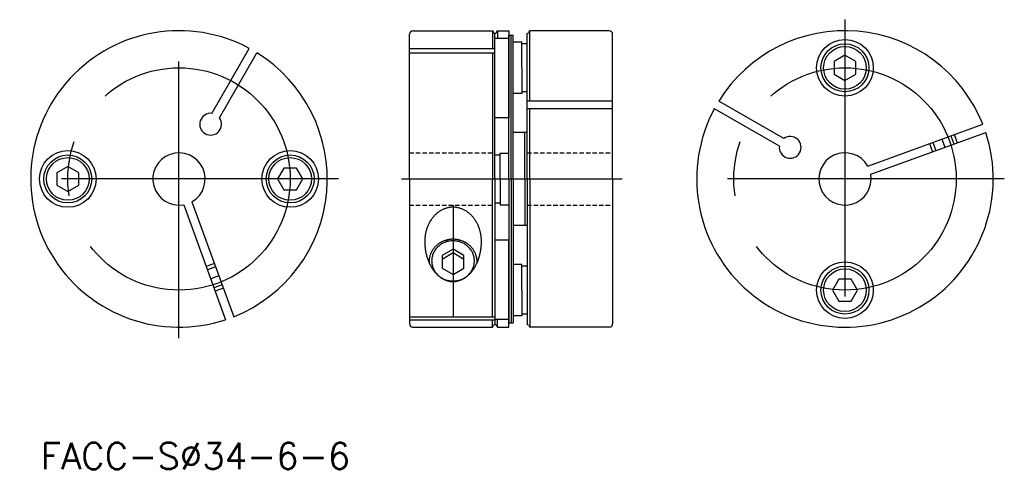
# Model space of a CAD drawing. Extents: x 60 to 172, y 44 to 95.
import ezdxf

# ---------------------------------------------------------------- set-up
doc = ezdxf.new("R2010")
doc.units = 0
doc.linetypes.add('CENTER', pattern=[50.8, 31.75, -6.35, 6.35, -6.35])
doc.linetypes.add('DASHED', pattern=[0.75, 0.5, -0.25])
doc.layers.get('0').update_dxf_attribs({"linetype": 'CONTINUOUS'})
doc.layers.add('CENTER', color=1, linetype='CENTER')
doc.styles.get("Standard").update_dxf_attribs({"font": 'txt.shx', "bigfont": 'chineset.shx'})

msp = doc.modelspace()

# ---------------------------------------------------------------- linework, layer by layer
at = {"color": 7, "linetype": 'CONTINUOUS'}
for p, q in [((104.67, 93.96), (113.79, 93.96)), ((113.79, 93.96), (113.79, 91.92)), ((113.79, 93.96), (113.9, 93.76)), ((114.25, 93.76), (114.36, 93.96)), ((114.36, 93.96), (115.67, 93.96)), ((114.36, 93.96), (114.36, 93.07)), ((115.67, 93.96), (115.67, 83.96)), ((117.95, 93.76), (118.06, 93.96)), ((127.17, 93.96), (118.06, 93.96)), ((118.06, 85.89), (118.06, 93.96)), ((104.27, 76.96), (104.27, 93.56)), ((114.07, 76.96), (114.07, 93.66)), ((115.67, 93.07), (114.07, 93.07)), ((115.67, 76.96), (115.67, 93.46)), ((115.67, 93.46), (116.17, 93.46)), ((115.92, 76.96), (115.92, 93.46)), ((116.17, 76.96), (116.17, 93.46)), ((117.17, 92.66), (116.17, 92.66)), ((117.17, 89.71), (117.17, 92.66)), ((117.77, 76.96), (117.77, 93.66)), ((127.57, 76.96), (127.57, 93.56)), ((81.62, 84.48), (85.91, 91.92)), ((104.27, 91.92), (114.07, 91.92)), ((117.77, 92.46), (117.17, 92.46)), ((82.48, 83.98), (86.78, 91.42)), ((104.27, 91.42), (114.07, 91.42)), ((113.79, 91.42), (113.79, 76.96)), ((154.21, 91.15), (152.96, 90.43)), ((152.96, 90.43), (152.96, 88.99)), ((155.46, 90.43), (154.21, 91.15)), ((155.46, 88.99), (155.46, 90.43)), ((117.17, 89.71), (117.17, 86.76)), ((152.96, 88.99), (154.21, 88.27)), ((154.21, 88.27), (155.46, 88.99)), ((117.77, 86.96), (117.17, 86.96)), ((117.17, 86.76), (116.17, 86.76)), ((127.57, 85.89), (117.77, 85.89)), ((147.19, 81.59), (139.75, 85.89)), ((127.57, 85.02), (117.77, 85.02)), ((118.06, 76.96), (118.06, 85.02)), ((146.69, 80.72), (139.25, 85.02)), ((115.67, 83.96), (114.07, 83.96)), ((156.82, 78.44), (170.01, 83.24)), ((117.77, 82.3), (116.17, 82.3)), ((117.49, 76.96), (117.49, 82.3)), ((157.16, 77.5), (170.35, 82.3)), ((114.07, 79.71), (114.67, 79.71)), ((114.67, 76.96), (114.67, 79.91)), ((114.67, 79.91), (115.67, 79.91)), ((115.67, 76.96), (115.67, 79.91)), ((65.1, 78.4), (63.85, 77.68)), ((66.35, 77.68), (65.1, 78.4)), ((89.88, 78.21), (89.16, 76.96)), ((91.32, 78.21), (89.88, 78.21)), ((92.04, 76.96), (91.32, 78.21)), ((63.85, 77.68), (63.85, 76.24)), ((66.35, 76.24), (66.35, 77.68)), ((89.16, 76.96), (89.88, 75.71)), ((91.32, 75.71), (92.04, 76.96)), ((104.27, 76.96), (104.27, 60.36)), ((113.79, 61.16), (113.79, 76.96)), ((114.07, 76.96), (114.07, 60.26)), ((114.67, 76.96), (114.67, 74.01)), ((115.67, 76.96), (115.67, 60.46)), ((115.67, 76.96), (115.67, 74.01)), ((115.92, 76.96), (115.92, 60.46)), ((116.17, 76.96), (116.17, 60.46)), ((117.49, 76.96), (117.49, 71.62)), ((117.77, 76.96), (117.77, 60.26)), ((118.06, 76.96), (118.06, 59.96)), ((127.57, 76.96), (127.57, 60.36)), ((63.85, 76.24), (65.1, 75.52)), ((65.1, 75.52), (66.35, 76.24)), ((89.88, 75.71), (91.32, 75.71)), ((78.39, 74.01), (83.19, 60.82)), ((79.33, 74.35), (84.13, 61.16)), ((114.07, 74.21), (114.67, 74.21)), ((114.67, 74.01), (115.67, 74.01)), ((117.77, 71.62), (116.17, 71.62)), ((109.27, 68.91), (108.02, 68.19)), ((110.52, 68.19), (109.27, 68.91)), ((115.67, 69.96), (114.07, 69.96)), ((115.67, 59.96), (115.67, 69.96)), ((109.27, 68.47), (108.02, 67.74)), ((108.02, 68.19), (108.02, 66.74)), ((110.52, 67.74), (109.27, 68.47)), ((110.52, 66.74), (110.52, 68.19)), ((108.02, 66.74), (109.27, 66.02)), ((109.27, 66.02), (110.52, 66.74)), ((117.17, 67.16), (116.17, 67.16)), ((117.17, 64.21), (117.17, 67.16)), ((117.77, 66.96), (117.17, 66.96)), ((153.49, 65.46), (152.77, 64.21)), ((154.94, 65.46), (153.49, 65.46)), ((155.66, 64.21), (154.94, 65.46)), ((117.17, 64.21), (117.17, 61.26)), ((152.77, 64.21), (153.49, 62.96)), ((154.94, 62.96), (155.66, 64.21)), ((153.49, 62.96), (154.94, 62.96)), ((104.27, 61.16), (114.07, 61.16)), ((117.17, 61.26), (116.17, 61.26)), ((117.77, 61.46), (117.17, 61.46)), ((104.27, 60.82), (114.07, 60.82)), ((104.67, 59.96), (113.79, 59.96)), ((113.79, 59.96), (113.79, 60.82)), ((113.79, 59.96), (113.9, 60.16)), ((115.67, 60.85), (114.07, 60.85)), ((114.25, 60.16), (114.36, 59.96)), ((114.36, 59.96), (114.36, 60.85)), ((114.36, 59.96), (115.67, 59.96)), ((115.67, 60.46), (116.17, 60.46)), ((117.95, 60.16), (118.06, 59.96)), ((127.17, 59.96), (118.06, 59.96))]:
    msp.add_line(p, q, dxfattribs=at)
at = {"color": 5, "linetype": 'CONTINUOUS'}
for p, q in [((166.35, 81.91), (166.69, 80.97)), ((166.73, 82.05), (167.07, 81.11)), ((163.91, 81.02), (164.25, 80.08)), ((164.29, 81.16), (164.63, 80.22)), ((81.91, 67.26), (80.97, 66.92)), ((82.05, 66.89), (81.11, 66.54)), ((82.8, 64.82), (81.86, 64.48)), ((82.94, 64.44), (82, 64.1))]:
    msp.add_line(p, q, dxfattribs=at)
at = {"color": 5, "linetype": 'DASHED'}
for p, q in [((104.27, 79.96), (114.07, 79.96)), ((117.77, 79.96), (127.57, 79.96)), ((104.27, 73.96), (114.07, 73.96)), ((117.77, 73.96), (127.57, 73.96))]:
    msp.add_line(p, q, dxfattribs=at)
at = {"color": 7, "linetype": 'CONTINUOUS'}
for points in [[(112.52, 69.8, 0), (112.52, 69.9, 0), (112.52, 69.99, 0), (112.52, 70.09, 0), (112.51, 70.18, 0), (112.5, 70.28, 0), (112.49, 70.38, 0), (112.48, 70.47, 0), (112.46, 70.57, 0), (112.44, 70.66, 0), (112.43, 70.75, 0), (112.41, 70.85, 0), (112.38, 70.94, 0), (112.36, 71.03, 0), (112.33, 71.12, 0), (112.31, 71.21, 0), (112.28, 71.3, 0), (112.25, 71.39, 0), (112.21, 71.48, 0), (112.18, 71.56, 0), (112.14, 71.65, 0), (112.1, 71.73, 0), (112.06, 71.82, 0), (112.02, 71.9, 0), (111.98, 71.98, 0), (111.93, 72.06, 0), (111.89, 72.14, 0), (111.84, 72.21, 0), (111.79, 72.29, 0), (111.73, 72.36, 0), (111.68, 72.43, 0), (111.63, 72.5, 0), (111.57, 72.57, 0), (111.52, 72.64, 0), (111.46, 72.71, 0), (111.4, 72.77, 0), (111.34, 72.83, 0), (111.27, 72.89, 0), (111.21, 72.95, 0), (111.15, 73.01, 0), (111.08, 73.06, 0), (111.01, 73.11, 0), (110.94, 73.16, 0), (110.88, 73.21, 0), (110.81, 73.26, 0), (110.74, 73.3, 0), (110.66, 73.34, 0), (110.59, 73.38, 0), (110.52, 73.42, 0), (110.44, 73.46, 0), (110.37, 73.49, 0), (110.29, 73.52, 0), (110.22, 73.55, 0), (110.14, 73.58, 0), (110.06, 73.6, 0), (109.99, 73.63, 0), (109.91, 73.65, 0), (109.83, 73.66, 0), (109.75, 73.68, 0), (109.67, 73.69, 0), (109.59, 73.7, 0), (109.51, 73.71, 0), (109.43, 73.72, 0), (109.35, 73.72, 0), (109.27, 73.72, 0), (109.19, 73.72, 0), (109.11, 73.72, 0), (109.03, 73.71, 0), (108.96, 73.7, 0), (108.88, 73.69, 0), (108.8, 73.68, 0), (108.72, 73.66, 0), (108.64, 73.65, 0), (108.56, 73.63, 0), (108.48, 73.6, 0), (108.41, 73.58, 0), (108.33, 73.55, 0), (108.25, 73.52, 0), (108.18, 73.49, 0), (108.11, 73.46, 0), (108.03, 73.42, 0), (107.96, 73.38, 0), (107.89, 73.34, 0), (107.81, 73.3, 0), (107.74, 73.26, 0), (107.67, 73.21, 0), (107.6, 73.16, 0), (107.54, 73.11, 0), (107.47, 73.06, 0), (107.4, 73.01, 0), (107.34, 72.95, 0), (107.28, 72.89, 0), (107.21, 72.83, 0), (107.15, 72.77, 0), (107.09, 72.71, 0), (107.03, 72.64, 0), (106.98, 72.57, 0), (106.92, 72.5, 0), (106.87, 72.43, 0), (106.81, 72.36, 0), (106.76, 72.29, 0), (106.71, 72.21, 0), (106.66, 72.14, 0), (106.62, 72.06, 0), (106.57, 71.98, 0), (106.53, 71.9, 0), (106.49, 71.82, 0), (106.45, 71.73, 0), (106.41, 71.65, 0), (106.37, 71.56, 0), (106.34, 71.48, 0), (106.3, 71.39, 0), (106.27, 71.3, 0), (106.24, 71.21, 0), (106.21, 71.12, 0), (106.19, 71.03, 0), (106.16, 70.94, 0), (106.14, 70.85, 0), (106.12, 70.75, 0), (106.1, 70.66, 0), (106.09, 70.57, 0), (106.07, 70.47, 0), (106.06, 70.38, 0), (106.05, 70.28, 0), (106.04, 70.18, 0), (106.03, 70.09, 0), (106.03, 69.99, 0), (106.03, 69.9, 0), (106.02, 69.8, 0)], [(112.02, 67.34, 0), (112.02, 67.41, 0), (112.02, 67.47, 0), (112.02, 67.54, 0), (112.02, 67.6, 0), (112.02, 67.67, 0), (112.01, 67.73, 0), (112, 67.8, 0), (111.99, 67.86, 0), (111.98, 67.93, 0), (111.97, 67.99, 0), (111.95, 68.05, 0), (111.93, 68.12, 0), (111.92, 68.18, 0), (111.89, 68.24, 0), (111.87, 68.3, 0), (111.85, 68.37, 0), (111.83, 68.43, 0), (111.8, 68.49, 0), (111.77, 68.55, 0), (111.74, 68.61, 0), (111.71, 68.66, 0), (111.67, 68.72, 0), (111.64, 68.78, 0), (111.6, 68.83, 0), (111.57, 68.89, 0), (111.53, 68.94, 0), (111.49, 69, 0), (111.44, 69.05, 0), (111.4, 69.1, 0), (111.36, 69.15, 0), (111.31, 69.2, 0), (111.26, 69.25, 0), (111.22, 69.29, 0), (111.17, 69.34, 0), (111.11, 69.38, 0), (111.06, 69.42, 0), (111.01, 69.47, 0), (110.95, 69.51, 0), (110.9, 69.55, 0), (110.84, 69.58, 0), (110.78, 69.62, 0), (110.72, 69.66, 0), (110.67, 69.69, 0), (110.61, 69.72, 0), (110.54, 69.75, 0), (110.48, 69.78, 0), (110.42, 69.81, 0), (110.36, 69.84, 0), (110.29, 69.86, 0), (110.23, 69.88, 0), (110.16, 69.91, 0), (110.09, 69.93, 0), (110.03, 69.95, 0), (109.96, 69.96, 0), (109.89, 69.98, 0), (109.83, 69.99, 0), (109.76, 70, 0), (109.69, 70.02, 0), (109.62, 70.02, 0), (109.55, 70.03, 0), (109.48, 70.04, 0), (109.41, 70.04, 0), (109.34, 70.04, 0), (109.27, 70.04, 0), (109.2, 70.04, 0), (109.14, 70.04, 0), (109.07, 70.04, 0), (109, 70.03, 0), (108.93, 70.02, 0), (108.86, 70.02, 0), (108.79, 70, 0), (108.72, 69.99, 0), (108.65, 69.98, 0), (108.59, 69.96, 0), (108.52, 69.95, 0), (108.45, 69.93, 0), (108.39, 69.91, 0), (108.32, 69.88, 0), (108.26, 69.86, 0), (108.19, 69.84, 0), (108.13, 69.81, 0), (108.07, 69.78, 0), (108, 69.75, 0), (107.94, 69.72, 0), (107.88, 69.69, 0), (107.82, 69.66, 0), (107.77, 69.62, 0), (107.71, 69.58, 0), (107.65, 69.55, 0), (107.59, 69.51, 0), (107.54, 69.47, 0), (107.49, 69.42, 0), (107.44, 69.38, 0), (107.38, 69.34, 0), (107.33, 69.29, 0), (107.28, 69.25, 0), (107.24, 69.2, 0), (107.19, 69.15, 0), (107.15, 69.1, 0), (107.1, 69.05, 0), (107.06, 69, 0), (107.02, 68.94, 0), (106.98, 68.89, 0), (106.94, 68.83, 0), (106.91, 68.78, 0), (106.87, 68.72, 0), (106.84, 68.66, 0), (106.81, 68.61, 0), (106.78, 68.55, 0), (106.75, 68.49, 0), (106.72, 68.43, 0), (106.7, 68.37, 0), (106.67, 68.3, 0), (106.65, 68.24, 0), (106.63, 68.18, 0), (106.61, 68.12, 0), (106.6, 68.05, 0), (106.58, 67.99, 0), (106.57, 67.93, 0), (106.56, 67.86, 0), (106.55, 67.8, 0), (106.54, 67.73, 0), (106.53, 67.67, 0), (106.53, 67.6, 0), (106.53, 67.54, 0), (106.52, 67.47, 0), (106.53, 67.41, 0), (106.53, 67.34, 0)], [(106.02, 69.8, 0), (106.03, 69.69, 0), (106.03, 69.57, 0), (106.03, 69.46, 0), (106.04, 69.35, 0), (106.05, 69.24, 0), (106.06, 69.13, 0), (106.07, 69.01, 0), (106.09, 68.9, 0), (106.1, 68.79, 0), (106.12, 68.68, 0), (106.14, 68.57, 0), (106.16, 68.46, 0), (106.19, 68.36, 0), (106.21, 68.25, 0), (106.24, 68.14, 0), (106.27, 68.04, 0), (106.3, 67.94, 0), (106.34, 67.83, 0), (106.37, 67.73, 0), (106.41, 67.63, 0), (106.45, 67.53, 0), (106.49, 67.43, 0), (106.53, 67.34, 0), (106.57, 67.24, 0), (106.62, 67.15, 0), (106.66, 67.06, 0), (106.71, 66.97, 0), (106.76, 66.88, 0), (106.81, 66.79, 0), (106.87, 66.71, 0), (106.92, 66.63, 0), (106.98, 66.55, 0), (107.03, 66.47, 0), (107.09, 66.39, 0), (107.15, 66.32, 0), (107.21, 66.24, 0), (107.28, 66.17, 0), (107.34, 66.1, 0), (107.4, 66.04, 0), (107.47, 65.97, 0), (107.54, 65.91, 0), (107.6, 65.85, 0), (107.67, 65.8, 0), (107.74, 65.74, 0), (107.81, 65.69, 0), (107.89, 65.64, 0), (107.96, 65.59, 0), (108.03, 65.55, 0), (108.11, 65.51, 0), (108.18, 65.47, 0), (108.25, 65.43, 0), (108.33, 65.4, 0), (108.41, 65.36, 0), (108.48, 65.34, 0), (108.56, 65.31, 0), (108.64, 65.29, 0), (108.72, 65.27, 0), (108.8, 65.25, 0), (108.88, 65.23, 0), (108.96, 65.22, 0), (109.03, 65.21, 0), (109.11, 65.2, 0), (109.19, 65.2, 0), (109.27, 65.2, 0), (109.35, 65.2, 0), (109.43, 65.2, 0), (109.51, 65.21, 0), (109.59, 65.22, 0), (109.67, 65.23, 0), (109.75, 65.25, 0), (109.83, 65.27, 0), (109.91, 65.29, 0), (109.99, 65.31, 0), (110.06, 65.34, 0), (110.14, 65.36, 0), (110.22, 65.4, 0), (110.29, 65.43, 0), (110.37, 65.47, 0), (110.44, 65.51, 0), (110.52, 65.55, 0), (110.59, 65.59, 0), (110.66, 65.64, 0), (110.74, 65.69, 0), (110.81, 65.74, 0), (110.88, 65.8, 0), (110.94, 65.85, 0), (111.01, 65.91, 0), (111.08, 65.97, 0), (111.15, 66.04, 0), (111.21, 66.1, 0), (111.27, 66.17, 0), (111.34, 66.24, 0), (111.4, 66.32, 0), (111.46, 66.39, 0), (111.52, 66.47, 0), (111.57, 66.55, 0), (111.63, 66.63, 0), (111.68, 66.71, 0), (111.73, 66.79, 0), (111.79, 66.88, 0), (111.84, 66.97, 0), (111.89, 67.06, 0), (111.93, 67.15, 0), (111.98, 67.24, 0), (112.02, 67.34, 0), (112.06, 67.43, 0), (112.1, 67.53, 0), (112.14, 67.63, 0), (112.18, 67.73, 0), (112.21, 67.83, 0), (112.25, 67.94, 0), (112.28, 68.04, 0), (112.31, 68.14, 0), (112.33, 68.25, 0), (112.36, 68.36, 0), (112.38, 68.46, 0), (112.41, 68.57, 0), (112.43, 68.68, 0), (112.44, 68.79, 0), (112.46, 68.9, 0), (112.48, 69.01, 0), (112.49, 69.13, 0), (112.5, 69.24, 0), (112.51, 69.35, 0), (112.52, 69.46, 0), (112.52, 69.57, 0), (112.52, 69.69, 0), (112.52, 69.8, 0)], [(111.72, 67.56, 0), (111.72, 67.68, 0), (111.71, 67.79, 0), (111.7, 67.9, 0), (111.68, 68.01, 0), (111.65, 68.12, 0), (111.62, 68.23, 0), (111.58, 68.34, 0), (111.54, 68.44, 0), (111.49, 68.55, 0), (111.44, 68.65, 0), (111.38, 68.75, 0), (111.31, 68.84, 0), (111.24, 68.93, 0), (111.17, 69.02, 0), (111.09, 69.11, 0), (111.01, 69.19, 0), (110.92, 69.27, 0), (110.83, 69.34, 0), (110.73, 69.41, 0), (110.64, 69.48, 0), (110.53, 69.54, 0), (110.43, 69.59, 0), (110.32, 69.64, 0), (110.21, 69.69, 0), (110.1, 69.73, 0), (109.98, 69.77, 0), (109.87, 69.8, 0), (109.75, 69.82, 0), (109.63, 69.84, 0), (109.51, 69.85, 0), (109.39, 69.86, 0), (109.27, 69.87, 0), (109.15, 69.86, 0), (109.03, 69.85, 0), (108.92, 69.84, 0), (108.8, 69.82, 0), (108.68, 69.8, 0), (108.56, 69.77, 0), (108.45, 69.73, 0), (108.34, 69.69, 0), (108.23, 69.64, 0), (108.12, 69.59, 0), (108.02, 69.54, 0), (107.91, 69.48, 0), (107.81, 69.41, 0), (107.72, 69.34, 0), (107.63, 69.27, 0), (107.54, 69.19, 0), (107.46, 69.11, 0), (107.38, 69.02, 0), (107.31, 68.93, 0), (107.24, 68.84, 0), (107.17, 68.75, 0), (107.11, 68.65, 0), (107.06, 68.55, 0), (107.01, 68.44, 0), (106.97, 68.34, 0), (106.93, 68.23, 0), (106.9, 68.12, 0), (106.87, 68.01, 0), (106.85, 67.9, 0), (106.84, 67.79, 0), (106.83, 67.68, 0), (106.82, 67.56, 0), (106.83, 67.45, 0), (106.84, 67.34, 0), (106.85, 67.23, 0), (106.87, 67.11, 0), (106.9, 67, 0), (106.93, 66.89, 0), (106.97, 66.79, 0), (107.01, 66.68, 0), (107.06, 66.58, 0), (107.11, 66.48, 0), (107.17, 66.38, 0), (107.24, 66.28, 0), (107.31, 66.19, 0), (107.38, 66.1, 0), (107.46, 66.02, 0), (107.54, 65.94, 0), (107.63, 65.86, 0), (107.72, 65.78, 0), (107.81, 65.71, 0), (107.91, 65.65, 0), (108.02, 65.59, 0), (108.12, 65.53, 0), (108.23, 65.48, 0), (108.34, 65.44, 0), (108.45, 65.4, 0), (108.56, 65.36, 0), (108.68, 65.33, 0), (108.8, 65.31, 0), (108.92, 65.29, 0), (109.03, 65.27, 0), (109.15, 65.26, 0), (109.27, 65.26, 0), (109.39, 65.26, 0), (109.51, 65.27, 0), (109.63, 65.29, 0), (109.75, 65.31, 0), (109.87, 65.33, 0), (109.98, 65.36, 0), (110.1, 65.4, 0), (110.21, 65.44, 0), (110.32, 65.48, 0), (110.43, 65.53, 0), (110.53, 65.59, 0), (110.64, 65.65, 0), (110.73, 65.71, 0), (110.83, 65.78, 0), (110.92, 65.86, 0), (111.01, 65.94, 0), (111.09, 66.02, 0), (111.17, 66.1, 0), (111.24, 66.19, 0), (111.31, 66.28, 0), (111.38, 66.38, 0), (111.44, 66.48, 0), (111.49, 66.58, 0), (111.54, 66.68, 0), (111.58, 66.79, 0), (111.62, 66.89, 0), (111.65, 67, 0), (111.68, 67.11, 0), (111.7, 67.23, 0), (111.71, 67.34, 0), (111.72, 67.45, 0), (111.72, 67.56, 0)]]:
    msp.add_polyline3d(points, dxfattribs=at)
for centre, radius in [((154.21, 89.71), 3.25), ((154.21, 89.71), 2.75), ((154.21, 89.71), 2.45), ((65.1, 76.96), 3.25), ((90.6, 76.96), 3.25), ((65.1, 76.96), 2.75), ((65.1, 76.96), 2.45), ((90.6, 76.96), 2.75), ((90.6, 76.96), 2.45), ((154.21, 64.21), 3.25), ((154.21, 64.21), 2.75), ((154.21, 64.21), 2.45)]:
    msp.add_circle(centre, radius, dxfattribs=at)
for centre, radius, start, end in [((77.85, 76.96), 17, 61.6854, 288.3146), ((104.67, 93.56), 0.4, 90, 180), ((114.07, 93.86), 0.2, 210, 330), ((117.77, 93.86), 0.2, 270, 330), ((127.17, 93.56), 0.4, 0, 90), ((154.21, 76.96), 17, 21.6854, 148.3146), ((77.85, 76.96), 17, 291.6854, 58.3146), ((154.21, 76.96), 17, 151.6854, 18.3146), ((81.48, 83.24), 1.25, 83.5782, 36.4219), ((147.93, 80.58), 1.25, 173.5782, 126.4219), ((77.85, 76.96), 3, 299.5941, 280.4059), ((154.21, 76.96), 3, 29.5941, 10.4059), ((104.67, 60.36), 0.4, 180, 270), ((114.07, 60.06), 0.2, 30, 150), ((117.77, 60.06), 0.2, 30, 90), ((127.17, 60.36), 0.4, 270, 0)]:
    msp.add_arc(centre, radius, start, end, dxfattribs=at)
at = {"layer": 'CENTER', "color": 1, "linetype": 'CENTER'}
for p, q in [((77.85, 58.69), (77.85, 95.23)), ((154.21, 95.23), (154.21, 58.69)), ((165.32, 81.53), (165.66, 80.59)), ((96.12, 76.96), (59.58, 76.96)), ((103.38, 76.96), (128.67, 76.96)), ((172.48, 76.96), (135.95, 76.96)), ((109.27, 73.96), (109.27, 61.16)), ((82.43, 65.85), (81.49, 65.51))]:
    msp.add_line(p, q, dxfattribs=at)
for centre in [(77.85, 76.96), (154.21, 76.96)]:
    msp.add_circle(centre, 12.75, dxfattribs=at)

# ---------------------------------------------------------------- texts
at = {"color": 7, "linetype": 'CONTINUOUS'}
msp.add_text('FACC-S%%C34-6-6', height=3, dxfattribs=at).set_placement((62, 43.68))

doc.saveas('drawing.dxf')
